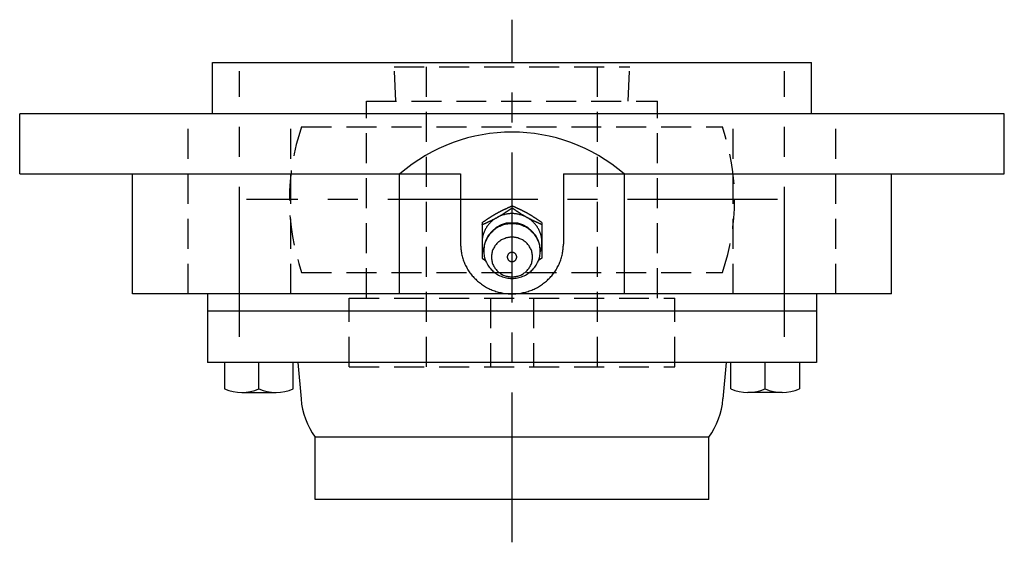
# Model space of a CAD drawing. Extents: x -62 to 144, y -62 to 144.
# Tile 8 of 9: x -58 to 58, y 83 to 144. Entities that reach past the tile are written whole.
import ezdxf

# ---------------------------------------------------------------- set-up
doc = ezdxf.new("R2010")
doc.units = 0
doc.header["$LTSCALE"] = 14
doc.linetypes.add('CENTER', pattern=[2, 1.25, -0.25, 0.25, -0.25])
doc.linetypes.add('HIDDEN', pattern=[0.375, 0.25, -0.125])
doc.layers.get('0').update_dxf_attribs({"linetype": 'CONTINUOUS'})
doc.layers.add('CENTER', color=1, linetype='CENTER')
doc.layers.add('HIDDEN', color=3, linetype='HIDDEN')

msp = doc.modelspace()

# ---------------------------------------------------------------- linework, layer by layer
for p, q in [((-35, 138.5), (35, 138.5)), ((-35, 132.5), (-35, 138.5)), ((35, 132.5), (35, 138.5)), ((57.5, 132.5), (-57.5, 132.5)), ((-57.5, 125.5), (-57.5, 132.5)), ((57.5, 125.5), (57.5, 132.5)), ((-57.5, 125.5), (-6, 125.5)), ((-44.31, 111.5), (-44.31, 125.5)), ((-13.14, 111.5), (-13.14, 125.5)), ((-6, 125.5), (-6, 117.3)), ((6, 125.5), (6, 117.3)), ((6, 125.5), (57.5, 125.5)), ((13.14, 111.5), (13.14, 125.5)), ((44.32, 111.5), (44.32, 125.5)), ((0, 121.53), (0, 121.76)), ((-3.5, 119.81), (-3.5, 115.67)), ((3.5, 119.81), (3.5, 115.67)), ((-3.5, 115.67), (-3.09, 115.39)), ((3.5, 115.67), (3.09, 115.39)), ((44.32, 111.5), (-44.31, 111.5)), ((-35.56, 111.5), (-35.56, 103.5)), ((35.56, 111.5), (35.56, 103.5)), ((-35.56, 109.5), (35.56, 109.5)), ((35.56, 103.5), (-35.56, 103.5)), ((-33.56, 103.5), (-33.56, 100.42)), ((-29.56, 100.42), (-29.56, 103.5)), ((-25.56, 100.42), (-25.56, 103.5)), ((-25, 103.5), (-24.64, 99.24)), ((25, 103.5), (24.64, 99.24)), ((25, 103.5), (24.64, 99.24)), ((25.56, 100.42), (25.56, 103.5)), ((29.56, 100.42), (29.56, 103.5)), ((33.56, 103.5), (33.56, 100.42)), ((-31.56, 100), (-27.56, 100)), ((31.56, 100), (27.56, 100)), ((23, 94.78), (-23, 94.78)), ((-23, 87.5), (-23, 94.78)), ((23, 87.5), (23, 94.78)), ((23, 87.5), (-23, 87.5))]:
    msp.add_line(p, q)
for points in [[(-3.5, 119.81, 0), (-3.48, 119.83, 0), (-3.46, 119.84, 0), (-3.44, 119.86, 0), (-3.42, 119.87, 0), (-3.4, 119.88, 0), (-3.37, 119.9, 0), (-3.35, 119.91, 0), (-3.33, 119.93, 0), (-3.31, 119.94, 0), (-3.29, 119.95, 0), (-3.27, 119.97, 0), (-3.25, 119.98, 0), (-3.23, 120, 0), (-3.21, 120.01, 0), (-3.19, 120.03, 0), (-3.17, 120.04, 0), (-3.14, 120.05, 0), (-3.12, 120.07, 0), (-3.1, 120.08, 0), (-3.08, 120.1, 0), (-3.06, 120.11, 0), (-3.04, 120.12, 0), (-3.02, 120.14, 0), (-3, 120.15, 0), (-2.98, 120.17, 0), (-2.96, 120.18, 0), (-2.93, 120.19, 0), (-2.91, 120.21, 0), (-2.89, 120.22, 0), (-2.87, 120.24, 0), (-2.85, 120.25, 0), (-2.83, 120.27, 0), (-2.81, 120.28, 0), (-2.79, 120.29, 0), (-2.77, 120.31, 0), (-2.75, 120.32, 0), (-2.72, 120.33, 0), (-2.7, 120.35, 0), (-2.68, 120.36, 0), (-2.66, 120.38, 0), (-2.64, 120.39, 0), (-2.62, 120.4, 0), (-2.6, 120.42, 0), (-2.58, 120.43, 0), (-2.55, 120.44, 0), (-2.53, 120.46, 0), (-2.51, 120.47, 0), (-2.49, 120.49, 0), (-2.47, 120.5, 0), (-2.45, 120.51, 0), (-2.43, 120.53, 0), (-2.41, 120.54, 0), (-2.38, 120.55, 0), (-2.36, 120.57, 0), (-2.34, 120.58, 0), (-2.32, 120.59, 0), (-2.3, 120.61, 0), (-2.28, 120.62, 0), (-2.26, 120.63, 0), (-2.23, 120.65, 0), (-2.21, 120.66, 0), (-2.19, 120.67, 0), (-2.17, 120.69, 0), (-2.15, 120.7, 0), (-2.13, 120.71, 0), (-2.1, 120.72, 0), (-2.08, 120.74, 0), (-2.06, 120.75, 0), (-2.04, 120.76, 0), (-2.02, 120.78, 0), (-2, 120.79, 0), (-1.97, 120.8, 0), (-1.95, 120.81, 0), (-1.93, 120.83, 0), (-1.91, 120.84, 0), (-1.89, 120.85, 0), (-1.86, 120.86, 0), (-1.84, 120.88, 0), (-1.82, 120.89, 0), (-1.8, 120.9, 0), (-1.78, 120.91, 0), (-1.75, 120.92, 0), (-1.73, 120.94, 0), (-1.71, 120.95, 0), (-1.69, 120.96, 0), (-1.67, 120.97, 0), (-1.64, 120.98, 0), (-1.62, 121, 0), (-1.6, 121.01, 0), (-1.58, 121.02, 0), (-1.55, 121.03, 0), (-1.53, 121.04, 0), (-1.51, 121.06, 0), (-1.49, 121.07, 0), (-1.47, 121.08, 0), (-1.44, 121.09, 0), (-1.42, 121.1, 0), (-1.4, 121.11, 0), (-1.38, 121.12, 0), (-1.35, 121.14, 0), (-1.33, 121.15, 0), (-1.31, 121.16, 0), (-1.29, 121.17, 0), (-1.26, 121.18, 0), (-1.24, 121.19, 0), (-1.22, 121.2, 0), (-1.19, 121.22, 0), (-1.17, 121.23, 0), (-1.15, 121.24, 0), (-1.13, 121.25, 0), (-1.1, 121.26, 0), (-1.08, 121.27, 0), (-1.06, 121.28, 0), (-1.04, 121.29, 0), (-1.01, 121.3, 0), (-0.99, 121.31, 0), (-0.97, 121.33, 0), (-0.94, 121.34, 0), (-0.92, 121.35, 0), (-0.9, 121.36, 0), (-0.88, 121.37, 0), (-0.85, 121.38, 0), (-0.83, 121.39, 0), (-0.81, 121.4, 0), (-0.78, 121.41, 0), (-0.76, 121.42, 0), (-0.74, 121.43, 0), (-0.72, 121.44, 0), (-0.69, 121.45, 0), (-0.67, 121.46, 0), (-0.65, 121.47, 0), (-0.62, 121.48, 0), (-0.6, 121.5, 0), (-0.58, 121.5, 0), (-0.55, 121.52, 0), (-0.53, 121.53, 0), (-0.51, 121.54, 0), (-0.49, 121.55, 0), (-0.46, 121.56, 0), (-0.44, 121.57, 0), (-0.42, 121.58, 0), (-0.39, 121.59, 0), (-0.37, 121.6, 0), (-0.35, 121.61, 0), (-0.32, 121.62, 0), (-0.3, 121.63, 0), (-0.28, 121.64, 0), (-0.25, 121.65, 0), (-0.23, 121.66, 0), (-0.21, 121.67, 0), (-0.19, 121.68, 0), (-0.16, 121.69, 0), (-0.14, 121.7, 0), (-0.12, 121.71, 0), (-0.09, 121.72, 0), (-0.07, 121.73, 0), (-0.05, 121.74, 0), (-0.02, 121.75, 0), (0, 121.76, 0)], [(-3.5, 119.57, 0), (-3.48, 119.58, 0), (-3.45, 119.59, 0), (-3.43, 119.61, 0), (-3.41, 119.61, 0), (-3.38, 119.63, 0), (-3.36, 119.64, 0), (-3.34, 119.65, 0), (-3.31, 119.66, 0), (-3.29, 119.67, 0), (-3.27, 119.68, 0), (-3.25, 119.69, 0), (-3.22, 119.7, 0), (-3.2, 119.71, 0), (-3.18, 119.72, 0), (-3.15, 119.73, 0), (-3.13, 119.74, 0), (-3.11, 119.75, 0), (-3.08, 119.76, 0), (-3.06, 119.77, 0), (-3.04, 119.78, 0), (-3.01, 119.79, 0), (-2.99, 119.8, 0), (-2.97, 119.81, 0), (-2.95, 119.82, 0), (-2.92, 119.83, 0), (-2.9, 119.84, 0), (-2.88, 119.85, 0), (-2.85, 119.86, 0), (-2.83, 119.87, 0), (-2.81, 119.89, 0), (-2.78, 119.89, 0), (-2.76, 119.91, 0), (-2.74, 119.92, 0), (-2.72, 119.93, 0), (-2.69, 119.94, 0), (-2.67, 119.95, 0), (-2.65, 119.96, 0), (-2.62, 119.97, 0), (-2.6, 119.98, 0), (-2.58, 119.99, 0), (-2.56, 120, 0), (-2.53, 120.01, 0), (-2.51, 120.02, 0), (-2.49, 120.03, 0), (-2.46, 120.05, 0), (-2.44, 120.06, 0), (-2.42, 120.07, 0), (-2.4, 120.08, 0), (-2.37, 120.09, 0), (-2.35, 120.1, 0), (-2.33, 120.11, 0), (-2.3, 120.12, 0), (-2.28, 120.13, 0), (-2.26, 120.14, 0), (-2.24, 120.16, 0), (-2.21, 120.17, 0), (-2.19, 120.18, 0), (-2.17, 120.19, 0), (-2.15, 120.2, 0), (-2.12, 120.21, 0), (-2.1, 120.22, 0), (-2.08, 120.23, 0), (-2.06, 120.25, 0), (-2.03, 120.26, 0), (-2.01, 120.27, 0), (-1.99, 120.28, 0), (-1.97, 120.29, 0), (-1.95, 120.31, 0), (-1.92, 120.32, 0), (-1.9, 120.33, 0), (-1.88, 120.34, 0), (-1.86, 120.35, 0), (-1.83, 120.36, 0), (-1.81, 120.38, 0), (-1.79, 120.39, 0), (-1.77, 120.4, 0), (-1.75, 120.41, 0), (-1.72, 120.42, 0), (-1.7, 120.44, 0), (-1.68, 120.45, 0), (-1.66, 120.46, 0), (-1.64, 120.47, 0), (-1.61, 120.49, 0), (-1.59, 120.5, 0), (-1.57, 120.51, 0), (-1.55, 120.52, 0), (-1.53, 120.54, 0), (-1.5, 120.55, 0), (-1.48, 120.56, 0), (-1.46, 120.57, 0), (-1.44, 120.59, 0), (-1.42, 120.6, 0), (-1.4, 120.61, 0), (-1.37, 120.63, 0), (-1.35, 120.64, 0), (-1.33, 120.65, 0), (-1.31, 120.67, 0), (-1.29, 120.68, 0), (-1.27, 120.69, 0), (-1.24, 120.7, 0), (-1.22, 120.72, 0), (-1.2, 120.73, 0), (-1.18, 120.74, 0), (-1.16, 120.76, 0), (-1.14, 120.77, 0), (-1.12, 120.78, 0), (-1.09, 120.8, 0), (-1.07, 120.81, 0), (-1.05, 120.82, 0), (-1.03, 120.84, 0), (-1.01, 120.85, 0), (-0.99, 120.86, 0), (-0.97, 120.88, 0), (-0.95, 120.89, 0), (-0.92, 120.91, 0), (-0.9, 120.92, 0), (-0.88, 120.93, 0), (-0.86, 120.95, 0), (-0.84, 120.96, 0), (-0.82, 120.97, 0), (-0.8, 120.99, 0), (-0.78, 121, 0), (-0.75, 121.02, 0), (-0.73, 121.03, 0), (-0.71, 121.04, 0), (-0.69, 121.06, 0), (-0.67, 121.07, 0), (-0.65, 121.09, 0), (-0.63, 121.1, 0), (-0.61, 121.11, 0), (-0.59, 121.13, 0), (-0.56, 121.14, 0), (-0.54, 121.16, 0), (-0.52, 121.17, 0), (-0.5, 121.18, 0), (-0.48, 121.2, 0), (-0.46, 121.21, 0), (-0.44, 121.23, 0), (-0.42, 121.24, 0), (-0.4, 121.25, 0), (-0.38, 121.27, 0), (-0.36, 121.28, 0), (-0.33, 121.3, 0), (-0.31, 121.31, 0), (-0.29, 121.33, 0), (-0.27, 121.34, 0), (-0.25, 121.36, 0), (-0.23, 121.37, 0), (-0.21, 121.38, 0), (-0.19, 121.4, 0), (-0.17, 121.41, 0), (-0.15, 121.43, 0), (-0.13, 121.44, 0), (-0.1, 121.45, 0), (-0.08, 121.47, 0), (-0.06, 121.48, 0), (-0.04, 121.5, 0), (-0.02, 121.51, 0), (0, 121.53, 0)], [(3.3, 116.35, 0), (3.33, 116.44, 0), (3.36, 116.54, 0), (3.39, 116.64, 0), (3.41, 116.73, 0), (3.43, 116.83, 0), (3.45, 116.93, 0), (3.47, 117.03, 0), (3.48, 117.13, 0), (3.49, 117.23, 0), (3.5, 117.33, 0), (3.5, 117.44, 0), (3.5, 117.54, 0), (3.5, 117.64, 0), (3.49, 117.74, 0), (3.48, 117.84, 0), (3.47, 117.94, 0), (3.45, 118.04, 0), (3.43, 118.14, 0), (3.41, 118.24, 0), (3.39, 118.33, 0), (3.36, 118.43, 0), (3.33, 118.53, 0), (3.29, 118.62, 0), (3.26, 118.72, 0), (3.22, 118.81, 0), (3.17, 118.91, 0), (3.13, 119, 0), (3.08, 119.09, 0), (3.03, 119.17, 0), (2.98, 119.26, 0), (2.92, 119.35, 0), (2.86, 119.43, 0), (2.8, 119.51, 0), (2.74, 119.59, 0), (2.67, 119.67, 0), (2.6, 119.75, 0), (2.53, 119.82, 0), (2.46, 119.89, 0), (2.38, 119.96, 0), (2.3, 120.03, 0), (2.22, 120.09, 0), (2.14, 120.16, 0), (2.06, 120.22, 0), (1.97, 120.28, 0), (1.88, 120.33, 0), (1.79, 120.39, 0), (1.7, 120.44, 0), (1.61, 120.48, 0), (1.52, 120.53, 0), (1.42, 120.57, 0), (1.33, 120.61, 0), (1.23, 120.65, 0), (1.13, 120.68, 0), (1.03, 120.71, 0), (0.93, 120.74, 0), (0.83, 120.77, 0), (0.73, 120.79, 0), (0.62, 120.81, 0), (0.52, 120.83, 0), (0.42, 120.84, 0), (0.31, 120.85, 0), (0.21, 120.86, 0), (0.1, 120.86, 0), (0, 120.86, 0), (-0.1, 120.86, 0), (-0.21, 120.86, 0), (-0.31, 120.85, 0), (-0.42, 120.84, 0), (-0.52, 120.83, 0), (-0.62, 120.81, 0), (-0.73, 120.79, 0), (-0.83, 120.77, 0), (-0.93, 120.74, 0), (-1.03, 120.71, 0), (-1.13, 120.68, 0), (-1.23, 120.65, 0), (-1.33, 120.61, 0), (-1.42, 120.57, 0), (-1.52, 120.53, 0), (-1.61, 120.48, 0), (-1.7, 120.44, 0), (-1.79, 120.39, 0), (-1.88, 120.33, 0), (-1.97, 120.28, 0), (-2.06, 120.22, 0), (-2.14, 120.16, 0), (-2.22, 120.09, 0), (-2.3, 120.03, 0), (-2.38, 119.96, 0), (-2.46, 119.89, 0), (-2.53, 119.82, 0), (-2.6, 119.75, 0), (-2.67, 119.67, 0), (-2.74, 119.59, 0), (-2.8, 119.51, 0), (-2.86, 119.43, 0), (-2.92, 119.35, 0), (-2.98, 119.26, 0), (-3.03, 119.17, 0), (-3.08, 119.09, 0), (-3.13, 119, 0), (-3.17, 118.91, 0), (-3.22, 118.81, 0), (-3.26, 118.72, 0), (-3.29, 118.62, 0), (-3.33, 118.53, 0), (-3.36, 118.43, 0), (-3.39, 118.33, 0), (-3.41, 118.24, 0), (-3.43, 118.14, 0), (-3.45, 118.04, 0), (-3.47, 117.94, 0), (-3.48, 117.84, 0), (-3.49, 117.74, 0), (-3.5, 117.64, 0), (-3.5, 117.54, 0), (-3.5, 117.44, 0), (-3.5, 117.33, 0), (-3.49, 117.23, 0), (-3.48, 117.13, 0), (-3.47, 117.03, 0), (-3.45, 116.93, 0), (-3.43, 116.83, 0), (-3.41, 116.73, 0), (-3.39, 116.64, 0), (-3.36, 116.54, 0), (-3.33, 116.44, 0), (-3.3, 116.35, 0)], [(3.5, 119.81, 0), (3.48, 119.83, 0), (3.46, 119.84, 0), (3.44, 119.86, 0), (3.42, 119.87, 0), (3.4, 119.88, 0), (3.37, 119.9, 0), (3.35, 119.91, 0), (3.33, 119.93, 0), (3.31, 119.94, 0), (3.29, 119.95, 0), (3.27, 119.97, 0), (3.25, 119.98, 0), (3.23, 120, 0), (3.21, 120.01, 0), (3.19, 120.03, 0), (3.17, 120.04, 0), (3.14, 120.05, 0), (3.12, 120.07, 0), (3.1, 120.08, 0), (3.08, 120.1, 0), (3.06, 120.11, 0), (3.04, 120.12, 0), (3.02, 120.14, 0), (3, 120.15, 0), (2.98, 120.17, 0), (2.96, 120.18, 0), (2.93, 120.19, 0), (2.91, 120.21, 0), (2.89, 120.22, 0), (2.87, 120.24, 0), (2.85, 120.25, 0), (2.83, 120.27, 0), (2.81, 120.28, 0), (2.79, 120.29, 0), (2.77, 120.31, 0), (2.75, 120.32, 0), (2.72, 120.33, 0), (2.7, 120.35, 0), (2.68, 120.36, 0), (2.66, 120.38, 0), (2.64, 120.39, 0), (2.62, 120.4, 0), (2.6, 120.42, 0), (2.58, 120.43, 0), (2.55, 120.44, 0), (2.53, 120.46, 0), (2.51, 120.47, 0), (2.49, 120.49, 0), (2.47, 120.5, 0), (2.45, 120.51, 0), (2.43, 120.53, 0), (2.41, 120.54, 0), (2.38, 120.55, 0), (2.36, 120.57, 0), (2.34, 120.58, 0), (2.32, 120.59, 0), (2.3, 120.61, 0), (2.28, 120.62, 0), (2.26, 120.63, 0), (2.23, 120.65, 0), (2.21, 120.66, 0), (2.19, 120.67, 0), (2.17, 120.69, 0), (2.15, 120.7, 0), (2.13, 120.71, 0), (2.1, 120.72, 0), (2.08, 120.74, 0), (2.06, 120.75, 0), (2.04, 120.76, 0), (2.02, 120.78, 0), (2, 120.79, 0), (1.97, 120.8, 0), (1.95, 120.81, 0), (1.93, 120.83, 0), (1.91, 120.84, 0), (1.89, 120.85, 0), (1.86, 120.86, 0), (1.84, 120.88, 0), (1.82, 120.89, 0), (1.8, 120.9, 0), (1.78, 120.91, 0), (1.75, 120.92, 0), (1.73, 120.94, 0), (1.71, 120.95, 0), (1.69, 120.96, 0), (1.67, 120.97, 0), (1.64, 120.98, 0), (1.62, 121, 0), (1.6, 121.01, 0), (1.58, 121.02, 0), (1.55, 121.03, 0), (1.53, 121.04, 0), (1.51, 121.06, 0), (1.49, 121.07, 0), (1.47, 121.08, 0), (1.44, 121.09, 0), (1.42, 121.1, 0), (1.4, 121.11, 0), (1.38, 121.12, 0), (1.35, 121.14, 0), (1.33, 121.15, 0), (1.31, 121.16, 0), (1.29, 121.17, 0), (1.26, 121.18, 0), (1.24, 121.19, 0), (1.22, 121.2, 0), (1.19, 121.22, 0), (1.17, 121.23, 0), (1.15, 121.24, 0), (1.13, 121.25, 0), (1.1, 121.26, 0), (1.08, 121.27, 0), (1.06, 121.28, 0), (1.04, 121.29, 0), (1.01, 121.3, 0), (0.99, 121.31, 0), (0.97, 121.33, 0), (0.94, 121.34, 0), (0.92, 121.35, 0), (0.9, 121.36, 0), (0.88, 121.37, 0), (0.85, 121.38, 0), (0.83, 121.39, 0), (0.81, 121.4, 0), (0.78, 121.41, 0), (0.76, 121.42, 0), (0.74, 121.43, 0), (0.72, 121.44, 0), (0.69, 121.45, 0), (0.67, 121.46, 0), (0.65, 121.47, 0), (0.62, 121.48, 0), (0.6, 121.5, 0), (0.58, 121.5, 0), (0.55, 121.52, 0), (0.53, 121.53, 0), (0.51, 121.54, 0), (0.49, 121.55, 0), (0.46, 121.56, 0), (0.44, 121.57, 0), (0.42, 121.58, 0), (0.39, 121.59, 0), (0.37, 121.6, 0), (0.35, 121.61, 0), (0.32, 121.62, 0), (0.3, 121.63, 0), (0.28, 121.64, 0), (0.25, 121.65, 0), (0.23, 121.66, 0), (0.21, 121.67, 0), (0.19, 121.68, 0), (0.16, 121.69, 0), (0.14, 121.7, 0), (0.12, 121.71, 0), (0.09, 121.72, 0), (0.07, 121.73, 0), (0.05, 121.74, 0), (0.02, 121.75, 0), (0, 121.76, 0)], [(3.5, 119.57, 0), (3.48, 119.58, 0), (3.45, 119.59, 0), (3.43, 119.61, 0), (3.41, 119.61, 0), (3.38, 119.63, 0), (3.36, 119.64, 0), (3.34, 119.65, 0), (3.31, 119.66, 0), (3.29, 119.67, 0), (3.27, 119.68, 0), (3.25, 119.69, 0), (3.22, 119.7, 0), (3.2, 119.71, 0), (3.18, 119.72, 0), (3.15, 119.73, 0), (3.13, 119.74, 0), (3.11, 119.75, 0), (3.08, 119.76, 0), (3.06, 119.77, 0), (3.04, 119.78, 0), (3.01, 119.79, 0), (2.99, 119.8, 0), (2.97, 119.81, 0), (2.95, 119.82, 0), (2.92, 119.83, 0), (2.9, 119.84, 0), (2.88, 119.85, 0), (2.85, 119.86, 0), (2.83, 119.87, 0), (2.81, 119.89, 0), (2.78, 119.89, 0), (2.76, 119.91, 0), (2.74, 119.92, 0), (2.72, 119.93, 0), (2.69, 119.94, 0), (2.67, 119.95, 0), (2.65, 119.96, 0), (2.62, 119.97, 0), (2.6, 119.98, 0), (2.58, 119.99, 0), (2.56, 120, 0), (2.53, 120.01, 0), (2.51, 120.02, 0), (2.49, 120.03, 0), (2.46, 120.05, 0), (2.44, 120.06, 0), (2.42, 120.07, 0), (2.4, 120.08, 0), (2.37, 120.09, 0), (2.35, 120.1, 0), (2.33, 120.11, 0), (2.3, 120.12, 0), (2.28, 120.13, 0), (2.26, 120.14, 0), (2.24, 120.16, 0), (2.21, 120.17, 0), (2.19, 120.18, 0), (2.17, 120.19, 0), (2.15, 120.2, 0), (2.12, 120.21, 0), (2.1, 120.22, 0), (2.08, 120.23, 0), (2.06, 120.25, 0), (2.03, 120.26, 0), (2.01, 120.27, 0), (1.99, 120.28, 0), (1.97, 120.29, 0), (1.95, 120.31, 0), (1.92, 120.32, 0), (1.9, 120.33, 0), (1.88, 120.34, 0), (1.86, 120.35, 0), (1.83, 120.36, 0), (1.81, 120.38, 0), (1.79, 120.39, 0), (1.77, 120.4, 0), (1.75, 120.41, 0), (1.72, 120.42, 0), (1.7, 120.44, 0), (1.68, 120.45, 0), (1.66, 120.46, 0), (1.64, 120.47, 0), (1.61, 120.49, 0), (1.59, 120.5, 0), (1.57, 120.51, 0), (1.55, 120.52, 0), (1.53, 120.54, 0), (1.5, 120.55, 0), (1.48, 120.56, 0), (1.46, 120.57, 0), (1.44, 120.59, 0), (1.42, 120.6, 0), (1.4, 120.61, 0), (1.37, 120.63, 0), (1.35, 120.64, 0), (1.33, 120.65, 0), (1.31, 120.67, 0), (1.29, 120.68, 0), (1.27, 120.69, 0), (1.24, 120.7, 0), (1.22, 120.72, 0), (1.2, 120.73, 0), (1.18, 120.74, 0), (1.16, 120.76, 0), (1.14, 120.77, 0), (1.12, 120.78, 0), (1.09, 120.8, 0), (1.07, 120.81, 0), (1.05, 120.82, 0), (1.03, 120.84, 0), (1.01, 120.85, 0), (0.99, 120.86, 0), (0.97, 120.88, 0), (0.95, 120.89, 0), (0.92, 120.91, 0), (0.9, 120.92, 0), (0.88, 120.93, 0), (0.86, 120.95, 0), (0.84, 120.96, 0), (0.82, 120.97, 0), (0.8, 120.99, 0), (0.78, 121, 0), (0.75, 121.02, 0), (0.73, 121.03, 0), (0.71, 121.04, 0), (0.69, 121.06, 0), (0.67, 121.07, 0), (0.65, 121.09, 0), (0.63, 121.1, 0), (0.61, 121.11, 0), (0.59, 121.13, 0), (0.56, 121.14, 0), (0.54, 121.16, 0), (0.52, 121.17, 0), (0.5, 121.18, 0), (0.48, 121.2, 0), (0.46, 121.21, 0), (0.44, 121.23, 0), (0.42, 121.24, 0), (0.4, 121.25, 0), (0.38, 121.27, 0), (0.36, 121.28, 0), (0.33, 121.3, 0), (0.31, 121.31, 0), (0.29, 121.33, 0), (0.27, 121.34, 0), (0.25, 121.36, 0), (0.23, 121.37, 0), (0.21, 121.38, 0), (0.19, 121.4, 0), (0.17, 121.41, 0), (0.15, 121.43, 0), (0.13, 121.44, 0), (0.1, 121.45, 0), (0.08, 121.47, 0), (0.06, 121.48, 0), (0.04, 121.5, 0), (0.02, 121.51, 0), (0, 121.53, 0)], [(3.3, 116.5, 0), (3.3, 116.66, 0), (3.28, 116.81, 0), (3.26, 116.97, 0), (3.24, 117.12, 0), (3.2, 117.27, 0), (3.16, 117.42, 0), (3.11, 117.57, 0), (3.05, 117.72, 0), (2.98, 117.86, 0), (2.91, 118, 0), (2.83, 118.14, 0), (2.74, 118.27, 0), (2.65, 118.4, 0), (2.55, 118.52, 0), (2.45, 118.64, 0), (2.33, 118.75, 0), (2.22, 118.86, 0), (2.09, 118.96, 0), (1.97, 119.06, 0), (1.83, 119.15, 0), (1.7, 119.23, 0), (1.56, 119.31, 0), (1.41, 119.38, 0), (1.26, 119.44, 0), (1.11, 119.5, 0), (0.96, 119.55, 0), (0.8, 119.59, 0), (0.64, 119.62, 0), (0.48, 119.65, 0), (0.32, 119.67, 0), (0.16, 119.68, 0), (0, 119.69, 0), (-0.16, 119.68, 0), (-0.32, 119.67, 0), (-0.48, 119.65, 0), (-0.64, 119.62, 0), (-0.8, 119.59, 0), (-0.96, 119.55, 0), (-1.11, 119.5, 0), (-1.26, 119.44, 0), (-1.41, 119.38, 0), (-1.56, 119.31, 0), (-1.7, 119.23, 0), (-1.83, 119.15, 0), (-1.97, 119.06, 0), (-2.09, 118.96, 0), (-2.22, 118.86, 0), (-2.33, 118.75, 0), (-2.45, 118.64, 0), (-2.55, 118.52, 0), (-2.65, 118.4, 0), (-2.74, 118.27, 0), (-2.83, 118.14, 0), (-2.91, 118, 0), (-2.98, 117.86, 0), (-3.05, 117.72, 0), (-3.11, 117.57, 0), (-3.16, 117.42, 0), (-3.2, 117.27, 0), (-3.24, 117.12, 0), (-3.26, 116.97, 0), (-3.28, 116.81, 0), (-3.3, 116.66, 0), (-3.3, 116.5, 0), (-3.3, 116.34, 0), (-3.28, 116.19, 0), (-3.26, 116.03, 0), (-3.24, 115.88, 0), (-3.2, 115.72, 0), (-3.16, 115.57, 0), (-3.11, 115.42, 0), (-3.05, 115.28, 0), (-2.98, 115.14, 0), (-2.91, 115, 0), (-2.83, 114.86, 0), (-2.74, 114.73, 0), (-2.65, 114.6, 0), (-2.55, 114.48, 0), (-2.45, 114.36, 0), (-2.33, 114.25, 0), (-2.22, 114.14, 0), (-2.09, 114.03, 0), (-1.97, 113.94, 0), (-1.83, 113.85, 0), (-1.7, 113.77, 0), (-1.56, 113.69, 0), (-1.41, 113.62, 0), (-1.26, 113.55, 0), (-1.11, 113.5, 0), (-0.96, 113.45, 0), (-0.8, 113.41, 0), (-0.64, 113.37, 0), (-0.48, 113.35, 0), (-0.32, 113.33, 0), (-0.16, 113.31, 0), (0, 113.31, 0), (0.16, 113.31, 0), (0.32, 113.33, 0), (0.48, 113.35, 0), (0.64, 113.37, 0), (0.8, 113.41, 0), (0.96, 113.45, 0), (1.11, 113.5, 0), (1.26, 113.55, 0), (1.41, 113.62, 0), (1.56, 113.69, 0), (1.7, 113.77, 0), (1.83, 113.85, 0), (1.97, 113.94, 0), (2.09, 114.03, 0), (2.22, 114.14, 0), (2.33, 114.25, 0), (2.45, 114.36, 0), (2.55, 114.48, 0), (2.65, 114.6, 0), (2.74, 114.73, 0), (2.83, 114.86, 0), (2.91, 115, 0), (2.98, 115.14, 0), (3.05, 115.28, 0), (3.11, 115.42, 0), (3.16, 115.57, 0), (3.2, 115.72, 0), (3.24, 115.88, 0), (3.26, 116.03, 0), (3.28, 116.19, 0), (3.3, 116.34, 0), (3.3, 116.5, 0)], [(-3.5, 117.48, 0), (-3.5, 117.47, 0), (-3.5, 117.46, 0), (-3.5, 117.45, 0), (-3.5, 117.45, 0), (-3.5, 117.44, 0), (-3.5, 117.43, 0), (-3.5, 117.42, 0), (-3.5, 117.41, 0), (-3.5, 117.4, 0), (-3.5, 117.39, 0), (-3.5, 117.38, 0), (-3.5, 117.37, 0), (-3.5, 117.36, 0), (-3.5, 117.36, 0), (-3.5, 117.35, 0), (-3.5, 117.34, 0), (-3.5, 117.33, 0), (-3.5, 117.32, 0), (-3.5, 117.31, 0), (-3.49, 117.3, 0), (-3.49, 117.29, 0), (-3.49, 117.28, 0), (-3.49, 117.27, 0), (-3.49, 117.27, 0), (-3.49, 117.26, 0), (-3.49, 117.25, 0), (-3.49, 117.24, 0), (-3.49, 117.23, 0), (-3.49, 117.22, 0), (-3.49, 117.21, 0), (-3.49, 117.2, 0), (-3.49, 117.19, 0), (-3.49, 117.18, 0), (-3.49, 117.17, 0), (-3.48, 117.17, 0), (-3.48, 117.16, 0), (-3.48, 117.15, 0), (-3.48, 117.14, 0), (-3.48, 117.13, 0), (-3.48, 117.12, 0), (-3.48, 117.11, 0), (-3.48, 117.1, 0), (-3.48, 117.09, 0), (-3.48, 117.08, 0), (-3.47, 117.08, 0), (-3.47, 117.07, 0), (-3.47, 117.06, 0), (-3.47, 117.05, 0), (-3.47, 117.04, 0), (-3.47, 117.03, 0), (-3.47, 117.02, 0), (-3.47, 117.01, 0), (-3.46, 117, 0), (-3.46, 117, 0), (-3.46, 116.99, 0), (-3.46, 116.98, 0), (-3.46, 116.97, 0), (-3.46, 116.96, 0), (-3.46, 116.95, 0), (-3.45, 116.94, 0), (-3.45, 116.93, 0), (-3.45, 116.92, 0), (-3.45, 116.91, 0), (-3.45, 116.91, 0), (-3.45, 116.9, 0), (-3.45, 116.89, 0), (-3.44, 116.88, 0), (-3.44, 116.87, 0), (-3.44, 116.86, 0), (-3.44, 116.85, 0), (-3.44, 116.84, 0), (-3.44, 116.83, 0), (-3.43, 116.83, 0), (-3.43, 116.82, 0), (-3.43, 116.81, 0), (-3.43, 116.8, 0), (-3.43, 116.79, 0), (-3.42, 116.78, 0), (-3.42, 116.77, 0), (-3.42, 116.76, 0), (-3.42, 116.75, 0), (-3.42, 116.75, 0), (-3.41, 116.74, 0), (-3.41, 116.73, 0), (-3.41, 116.72, 0), (-3.41, 116.71, 0), (-3.41, 116.7, 0), (-3.4, 116.69, 0), (-3.4, 116.68, 0), (-3.4, 116.67, 0), (-3.4, 116.67, 0), (-3.39, 116.66, 0), (-3.39, 116.65, 0), (-3.39, 116.64, 0), (-3.39, 116.63, 0), (-3.38, 116.62, 0), (-3.38, 116.61, 0), (-3.38, 116.61, 0), (-3.38, 116.6, 0), (-3.38, 116.59, 0), (-3.37, 116.58, 0), (-3.37, 116.57, 0), (-3.37, 116.56, 0), (-3.37, 116.55, 0), (-3.36, 116.54, 0), (-3.36, 116.53, 0), (-3.36, 116.53, 0), (-3.35, 116.52, 0), (-3.35, 116.51, 0), (-3.35, 116.5, 0), (-3.35, 116.49, 0), (-3.34, 116.48, 0), (-3.34, 116.47, 0), (-3.34, 116.47, 0), (-3.34, 116.46, 0), (-3.33, 116.45, 0), (-3.33, 116.44, 0), (-3.33, 116.43, 0), (-3.32, 116.42, 0), (-3.32, 116.41, 0), (-3.32, 116.41, 0), (-3.31, 116.4, 0), (-3.31, 116.39, 0), (-3.31, 116.38, 0), (-3.31, 116.37, 0), (-3.3, 116.36, 0), (-3.3, 116.35, 0), (-3.3, 116.35, 0)], [(2.4, 115.8, 0), (2.4, 115.91, 0), (2.39, 116.03, 0), (2.37, 116.14, 0), (2.35, 116.25, 0), (2.33, 116.36, 0), (2.3, 116.47, 0), (2.26, 116.58, 0), (2.22, 116.69, 0), (2.17, 116.79, 0), (2.12, 116.89, 0), (2.06, 116.99, 0), (2, 117.09, 0), (1.93, 117.18, 0), (1.86, 117.27, 0), (1.78, 117.36, 0), (1.7, 117.44, 0), (1.61, 117.52, 0), (1.52, 117.59, 0), (1.43, 117.66, 0), (1.33, 117.73, 0), (1.23, 117.79, 0), (1.13, 117.84, 0), (1.03, 117.9, 0), (0.92, 117.94, 0), (0.81, 117.98, 0), (0.7, 118.02, 0), (0.58, 118.05, 0), (0.47, 118.07, 0), (0.35, 118.09, 0), (0.24, 118.11, 0), (0.12, 118.11, 0), (0, 118.12, 0), (-0.12, 118.11, 0), (-0.24, 118.11, 0), (-0.35, 118.09, 0), (-0.47, 118.07, 0), (-0.58, 118.05, 0), (-0.7, 118.02, 0), (-0.81, 117.98, 0), (-0.92, 117.94, 0), (-1.03, 117.9, 0), (-1.13, 117.84, 0), (-1.23, 117.79, 0), (-1.33, 117.73, 0), (-1.43, 117.66, 0), (-1.52, 117.59, 0), (-1.61, 117.52, 0), (-1.7, 117.44, 0), (-1.78, 117.36, 0), (-1.86, 117.27, 0), (-1.93, 117.18, 0), (-2, 117.09, 0), (-2.06, 116.99, 0), (-2.12, 116.89, 0), (-2.17, 116.79, 0), (-2.22, 116.69, 0), (-2.26, 116.58, 0), (-2.3, 116.47, 0), (-2.33, 116.36, 0), (-2.35, 116.25, 0), (-2.37, 116.14, 0), (-2.39, 116.03, 0), (-2.4, 115.91, 0), (-2.4, 115.8, 0), (-2.4, 115.69, 0), (-2.39, 115.57, 0), (-2.37, 115.46, 0), (-2.35, 115.35, 0), (-2.33, 115.24, 0), (-2.3, 115.13, 0), (-2.26, 115.02, 0), (-2.22, 114.91, 0), (-2.17, 114.81, 0), (-2.12, 114.71, 0), (-2.06, 114.61, 0), (-2, 114.51, 0), (-1.93, 114.42, 0), (-1.86, 114.33, 0), (-1.78, 114.24, 0), (-1.7, 114.16, 0), (-1.61, 114.08, 0), (-1.52, 114.01, 0), (-1.43, 113.94, 0), (-1.33, 113.87, 0), (-1.23, 113.81, 0), (-1.13, 113.76, 0), (-1.03, 113.7, 0), (-0.92, 113.66, 0), (-0.81, 113.62, 0), (-0.7, 113.58, 0), (-0.58, 113.55, 0), (-0.47, 113.53, 0), (-0.35, 113.51, 0), (-0.24, 113.49, 0), (-0.12, 113.48, 0), (0, 113.48, 0), (0.12, 113.48, 0), (0.24, 113.49, 0), (0.35, 113.51, 0), (0.47, 113.53, 0), (0.58, 113.55, 0), (0.7, 113.58, 0), (0.81, 113.62, 0), (0.92, 113.66, 0), (1.03, 113.7, 0), (1.13, 113.76, 0), (1.23, 113.81, 0), (1.33, 113.87, 0), (1.43, 113.94, 0), (1.52, 114.01, 0), (1.61, 114.08, 0), (1.7, 114.16, 0), (1.78, 114.24, 0), (1.86, 114.33, 0), (1.93, 114.42, 0), (2, 114.51, 0), (2.06, 114.61, 0), (2.12, 114.71, 0), (2.17, 114.81, 0), (2.22, 114.91, 0), (2.26, 115.02, 0), (2.3, 115.13, 0), (2.33, 115.24, 0), (2.35, 115.35, 0), (2.37, 115.46, 0), (2.39, 115.57, 0), (2.4, 115.69, 0), (2.4, 115.8, 0)], [(-6, 117.3, 0), (-6, 117.15, 0), (-5.99, 117.01, 0), (-5.98, 116.87, 0), (-5.97, 116.73, 0), (-5.95, 116.59, 0), (-5.94, 116.44, 0), (-5.91, 116.31, 0), (-5.88, 116.17, 0), (-5.85, 116.03, 0), (-5.82, 115.89, 0), (-5.78, 115.75, 0), (-5.74, 115.61, 0), (-5.7, 115.48, 0), (-5.65, 115.34, 0), (-5.6, 115.21, 0), (-5.54, 115.08, 0), (-5.49, 114.95, 0), (-5.42, 114.82, 0), (-5.36, 114.69, 0), (-5.29, 114.56, 0), (-5.22, 114.44, 0), (-5.15, 114.32, 0), (-5.07, 114.19, 0), (-4.99, 114.08, 0), (-4.91, 113.96, 0), (-4.82, 113.84, 0), (-4.73, 113.73, 0), (-4.64, 113.62, 0), (-4.54, 113.51, 0), (-4.45, 113.4, 0), (-4.35, 113.3, 0), (-4.24, 113.2, 0), (-4.14, 113.1, 0), (-4.03, 113, 0), (-3.92, 112.91, 0), (-3.81, 112.82, 0), (-3.69, 112.73, 0), (-3.57, 112.64, 0), (-3.45, 112.56, 0), (-3.33, 112.48, 0), (-3.21, 112.4, 0), (-3.08, 112.33, 0), (-2.96, 112.25, 0), (-2.83, 112.18, 0), (-2.7, 112.12, 0), (-2.57, 112.06, 0), (-2.43, 112, 0), (-2.3, 111.94, 0), (-2.16, 111.89, 0), (-2.02, 111.84, 0), (-1.88, 111.79, 0), (-1.74, 111.75, 0), (-1.6, 111.71, 0), (-1.46, 111.67, 0), (-1.31, 111.64, 0), (-1.17, 111.61, 0), (-1.03, 111.58, 0), (-0.88, 111.56, 0), (-0.73, 111.54, 0), (-0.59, 111.53, 0), (-0.44, 111.52, 0), (-0.29, 111.51, 0), (-0.15, 111.5, 0), (0, 111.5, 0), (0.15, 111.5, 0), (0.29, 111.51, 0), (0.44, 111.52, 0), (0.59, 111.53, 0), (0.73, 111.54, 0), (0.88, 111.56, 0), (1.03, 111.58, 0), (1.17, 111.61, 0), (1.31, 111.64, 0), (1.46, 111.67, 0), (1.6, 111.71, 0), (1.74, 111.75, 0), (1.88, 111.79, 0), (2.02, 111.84, 0), (2.16, 111.89, 0), (2.3, 111.94, 0), (2.43, 112, 0), (2.57, 112.06, 0), (2.7, 112.12, 0), (2.83, 112.18, 0), (2.96, 112.25, 0), (3.08, 112.33, 0), (3.21, 112.4, 0), (3.33, 112.48, 0), (3.45, 112.56, 0), (3.57, 112.64, 0), (3.69, 112.73, 0), (3.81, 112.82, 0), (3.92, 112.91, 0), (4.03, 113, 0), (4.14, 113.1, 0), (4.24, 113.2, 0), (4.35, 113.3, 0), (4.45, 113.4, 0), (4.54, 113.51, 0), (4.64, 113.62, 0), (4.73, 113.73, 0), (4.82, 113.84, 0), (4.91, 113.96, 0), (4.99, 114.08, 0), (5.07, 114.19, 0), (5.15, 114.32, 0), (5.22, 114.44, 0), (5.29, 114.56, 0), (5.36, 114.69, 0), (5.42, 114.82, 0), (5.49, 114.95, 0), (5.54, 115.08, 0), (5.6, 115.21, 0), (5.65, 115.34, 0), (5.7, 115.48, 0), (5.74, 115.61, 0), (5.78, 115.75, 0), (5.82, 115.89, 0), (5.85, 116.03, 0), (5.88, 116.17, 0), (5.91, 116.31, 0), (5.94, 116.44, 0), (5.95, 116.59, 0), (5.97, 116.73, 0), (5.98, 116.87, 0), (5.99, 117.01, 0), (6, 117.15, 0), (6, 117.3, 0)], [(0.55, 115.8, 0), (0.55, 115.83, 0), (0.55, 115.85, 0), (0.55, 115.88, 0), (0.54, 115.91, 0), (0.54, 115.93, 0), (0.53, 115.96, 0), (0.52, 115.98, 0), (0.51, 116, 0), (0.5, 116.03, 0), (0.49, 116.05, 0), (0.48, 116.08, 0), (0.46, 116.1, 0), (0.45, 116.12, 0), (0.43, 116.14, 0), (0.41, 116.16, 0), (0.39, 116.18, 0), (0.37, 116.2, 0), (0.35, 116.21, 0), (0.33, 116.23, 0), (0.31, 116.25, 0), (0.29, 116.26, 0), (0.26, 116.27, 0), (0.24, 116.28, 0), (0.21, 116.3, 0), (0.19, 116.3, 0), (0.16, 116.31, 0), (0.13, 116.32, 0), (0.11, 116.33, 0), (0.08, 116.33, 0), (0.05, 116.33, 0), (0.03, 116.33, 0), (0, 116.34, 0), (-0.03, 116.33, 0), (-0.05, 116.33, 0), (-0.08, 116.33, 0), (-0.11, 116.33, 0), (-0.13, 116.32, 0), (-0.16, 116.31, 0), (-0.19, 116.3, 0), (-0.21, 116.3, 0), (-0.24, 116.28, 0), (-0.26, 116.27, 0), (-0.29, 116.26, 0), (-0.31, 116.25, 0), (-0.33, 116.23, 0), (-0.35, 116.21, 0), (-0.37, 116.2, 0), (-0.39, 116.18, 0), (-0.41, 116.16, 0), (-0.43, 116.14, 0), (-0.45, 116.12, 0), (-0.46, 116.1, 0), (-0.48, 116.08, 0), (-0.49, 116.05, 0), (-0.5, 116.03, 0), (-0.51, 116, 0), (-0.52, 115.98, 0), (-0.53, 115.96, 0), (-0.54, 115.93, 0), (-0.54, 115.91, 0), (-0.55, 115.88, 0), (-0.55, 115.85, 0), (-0.55, 115.83, 0), (-0.55, 115.8, 0), (-0.55, 115.77, 0), (-0.55, 115.75, 0), (-0.55, 115.72, 0), (-0.54, 115.7, 0), (-0.54, 115.67, 0), (-0.53, 115.64, 0), (-0.52, 115.62, 0), (-0.51, 115.59, 0), (-0.5, 115.57, 0), (-0.49, 115.55, 0), (-0.48, 115.53, 0), (-0.46, 115.5, 0), (-0.45, 115.48, 0), (-0.43, 115.46, 0), (-0.41, 115.44, 0), (-0.39, 115.42, 0), (-0.37, 115.4, 0), (-0.35, 115.39, 0), (-0.33, 115.37, 0), (-0.31, 115.36, 0), (-0.29, 115.34, 0), (-0.26, 115.33, 0), (-0.24, 115.32, 0), (-0.21, 115.31, 0), (-0.19, 115.3, 0), (-0.16, 115.29, 0), (-0.13, 115.28, 0), (-0.11, 115.28, 0), (-0.08, 115.27, 0), (-0.05, 115.27, 0), (-0.03, 115.27, 0), (0, 115.26, 0), (0.03, 115.27, 0), (0.05, 115.27, 0), (0.08, 115.27, 0), (0.11, 115.28, 0), (0.13, 115.28, 0), (0.16, 115.29, 0), (0.19, 115.3, 0), (0.21, 115.31, 0), (0.24, 115.32, 0), (0.26, 115.33, 0), (0.29, 115.34, 0), (0.31, 115.36, 0), (0.33, 115.37, 0), (0.35, 115.39, 0), (0.37, 115.4, 0), (0.39, 115.42, 0), (0.41, 115.44, 0), (0.43, 115.46, 0), (0.45, 115.48, 0), (0.46, 115.5, 0), (0.48, 115.53, 0), (0.49, 115.55, 0), (0.5, 115.57, 0), (0.51, 115.59, 0), (0.52, 115.62, 0), (0.53, 115.64, 0), (0.54, 115.67, 0), (0.54, 115.7, 0), (0.55, 115.72, 0), (0.55, 115.75, 0), (0.55, 115.77, 0), (0.55, 115.8, 0)]]:
    msp.add_polyline3d(points)
for centre, radius, start, end in [((0, 110.38), 20, 49.1103, 130.8897), ((0, 116.5), 3.3, 0, 180), ((-31.56, 105.03), 5.03, 246.5549, 293.4451), ((-27.56, 105.03), 5.03, 246.5549, 293.4451), ((27.56, 105.03), 5.03, 246.5549, 293.4451), ((31.56, 105.03), 5.03, 246.5549, 293.4451), ((-15.67, 100), 9, 184.8419, 215.4816), ((15.67, 100), 9, 324.5184, 355.1581)]:
    msp.add_arc(centre, radius, start, end)
at = {"layer": 'CENTER'}
for p, q in [((0, 82.5), (0, 143.5)), ((-31.82, 106.5), (-31.82, 137.5)), ((31.82, 106.5), (31.82, 137.5)), ((31, 122.5), (-31, 122.5))]:
    msp.add_line(p, q, dxfattribs=at)
at = {"layer": 'HIDDEN'}
for p, q in [((-13.75, 138), (13.75, 138)), ((-13.58, 134), (-13.75, 138)), ((13.58, 134), (13.75, 138)), ((-10, 103), (-10, 138)), ((10, 103), (10, 138)), ((-17, 134), (17, 134)), ((-17, 111), (-17, 134)), ((17, 111), (17, 134)), ((-37.82, 111.5), (-37.82, 132.5)), ((-25.82, 111.5), (-25.82, 132.5)), ((25.82, 111.5), (25.82, 132.5)), ((37.82, 111.5), (37.82, 132.5)), ((-24.57, 131), (24.57, 131)), ((-24.57, 114), (24.57, 114)), ((-19, 111), (19, 111)), ((-19, 103), (-19, 111)), ((-2.5, 111), (-2.5, 103)), ((2.5, 111), (2.5, 103)), ((19, 103), (19, 111)), ((-19, 103), (19, 103))]:
    msp.add_line(p, q, dxfattribs=at)
for start, end in [(160.9179, 199.0821), (340.9179, 19.0821)]:
    msp.add_arc((0, 122.5), 26, start, end, dxfattribs=at)

doc.saveas('drawing.dxf')
